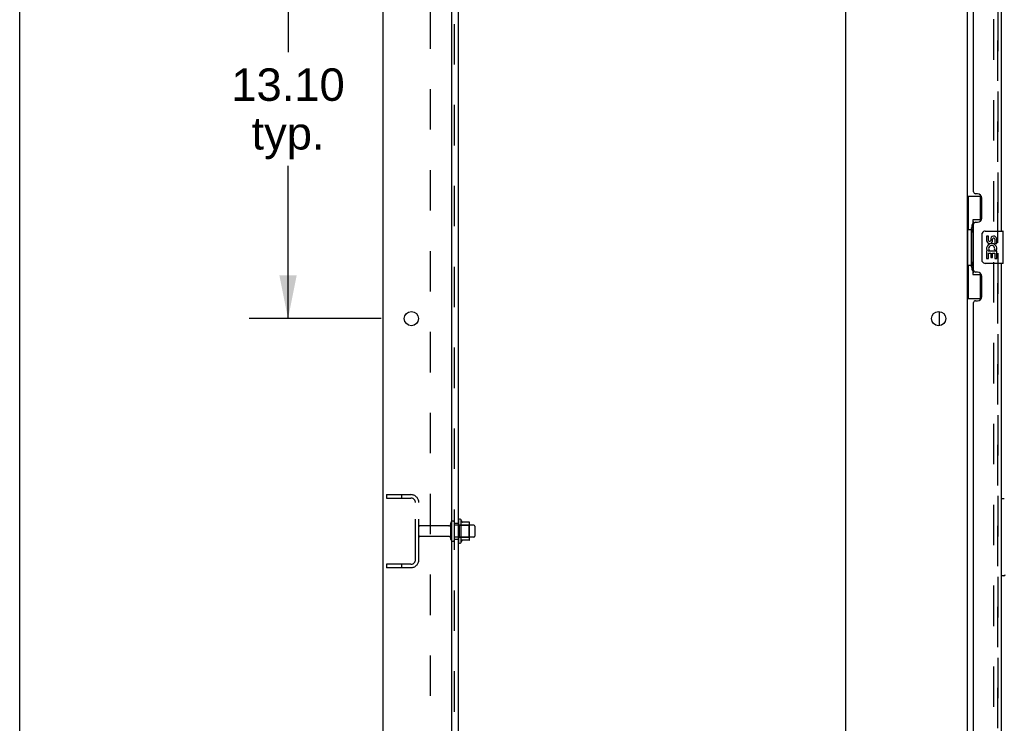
# Model space of a CAD drawing. Header units: inches. Extents: x 0 to 227, y 0 to 147.
# Tile 6 of 83: x 0 to 30, y 69 to 90. Entities that reach past the tile are written whole.
import ezdxf

# ---------------------------------------------------------------- set-up
doc = ezdxf.new("R2010")
doc.units = ezdxf.units.IN
doc.header["$LTSCALE"] = 12.466667
doc.header["$MEASUREMENT"] = 0
doc.linetypes.add('HIDDEN', pattern=[0.2, 0.1, -0.1])
doc.layers.get('0').update_dxf_attribs({"linetype": 'CONTINUOUS'})
for name, color, linetype in [('DEFAULT_2', 8, 'HIDDEN'), ('DIMENSIONS', 7, 'CONTINUOUS'), ('LEFTHAND_DOOR_ASSEMBLY', 7, 'CONTINUOUS'), ('RIGHTHAND_DOOR_ASSEMBLY', 7, 'CONTINUOUS'), ('SUBPANEL', 7, 'CONTINUOUS')]:
    doc.layers.add(name, color=color, linetype=linetype)
doc.styles.get("Standard").update_dxf_attribs({"font": 'arial.ttf'})
doc.dimstyles.new('DIMSTYLE_1', dxfattribs={"dimtxt": 1, "dimasz": 1.333333, "dimexe": 0.09, "dimexo": 0.07, "dimgap": 0.0375, "dimtad": 0, "dimtih": 1, "dimtoh": 1, "dimzin": 4, "dimdsep": 46, "dimtxsty": 'Standard', "dimblk": '_FILLED', "dimblk1": '_FILLED', "dimblk2": '_FILLED', "dimcen": 0.09, "dimadec": 3, "dimazin": 1, "dimtfac": 1, "dimtdec": 3, "dimtofl": 0, "dimtmove": 0, "dimatfit": 3, "dimldrblk": '_FILLED', "dimfxl": 0, "dimtolj": 1, "dimtzin": 4, "dimarcsym": 0})

# ---------------------------------------------------------------- blocks, each defined once
blk = doc.blocks.new('_FILLED')
at = {"color": 0, "linetype": 'ByBlock'}
blk.add_solid([(0, 0), (-1, 0.2), (-1, -0.2)], dxfattribs=at)
blk = doc.blocks.new('*D11')
at = {"layer": 'DIMENSIONS', "color": 2, "linetype": 'Continuous'}
for p, q in [((11.141, 94.203), (7.071, 94.203)), ((8.271, 94.203), (8.271, 89.315)), ((8.271, 81.103), (8.271, 85.815)), ((11.141, 81.103), (7.071, 81.103))]:
    blk.add_line(p, q, dxfattribs=at)
at = {"layer": 'DIMENSIONS', "color": 2, "linetype": 'Continuous', "xscale": 1.3333333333, "yscale": 1.3333333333, "zscale": 1.3333333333}
for p, rotation in [((8.271, 94.203), 90), ((8.271, 81.103), 270)]:
    blk.add_blockref('_FILLED', p, dxfattribs=dict(at, rotation=rotation))
at = {"layer": 'DIMENSIONS', "color": 2, "linetype": 'Continuous', "insert": (8.271, 88.815), "char_height": 1, "width": 3.49442, "attachment_point": 2, "line_spacing_factor": 0.9}
blk.add_mtext('13.10\\Ptyp.', dxfattribs=at)

msp = doc.modelspace()

# ---------------------------------------------------------------- linework, layer by layer
at = {"color": 7, "linetype": 'Continuous'}
for p, q in [((0, 0), (0, 146.667)), ((28.345, 80.886), (28.345, 81.321)), ((13.598, 74.909), (13.598, 74.197)), ((13.854, 74.831), (13.626, 74.831)), ((13.864, 74.298), (13.864, 74.809)), ((13.998, 74.741), (13.864, 74.741)), ((14.028, 74.711), (14.028, 74.396)), ((13.998, 74.366), (13.864, 74.366)), ((13.854, 74.276), (13.626, 74.276))]:
    msp.add_line(p, q, dxfattribs=at)
at = {"color": 3, "linetype": 'Continuous'}
for p, q in [((11.199, 40.657), (11.199, 108.449)), ((13.324, 42.678), (13.324, 105.053)), ((25.449, 105.053), (25.449, 42.678)), ((29.199, 105.105), (29.199, 44.001))]:
    msp.add_line(p, q, dxfattribs=at)
for centre in [(12.074, 81.103), (28.324, 81.103)]:
    msp.add_circle(centre, 0.219, dxfattribs=at)
at = {"color": 7, "linetype": 'Continuous'}
for centre, radius, start, end in [((13.567, 74.887), 0.0384, 34.4497, 180), ((12.998, 74.553), 0.698, 23.9679, 30.6631), ((13.645, 74.841), 0.01, 203.9679, 270), ((13.854, 74.821), 0.01, 5.1938, 90), ((13.723, 74.809), 0.141, 0, 5.2081), ((13.998, 74.711), 0.03, 360, 90), ((13.998, 74.396), 0.03, 270, 0), ((13.567, 74.219), 0.0384, 180, 325.5503), ((12.998, 74.553), 0.698, 329.3369, 336.0321), ((13.645, 74.266), 0.01, 90, 156.0321), ((13.854, 74.286), 0.01, 270, 354.8062), ((13.723, 74.298), 0.141, 354.7919, 360)]:
    msp.add_arc(centre, radius, start, end, dxfattribs=at)
at = {"layer": 'DEFAULT_2', "color": 8, "linetype": 'HIDDEN'}
for p, q in [((30.012, 105.288), (30.012, 43.819)), ((11.303, 75.678), (11.303, 75.574)), ((11.303, 75.678), (12.057, 75.678)), ((11.303, 75.574), (12.057, 75.574)), ((11.773, 75.678), (11.773, 75.574)), ((12.199, 73.675), (12.199, 75.432)), ((12.303, 73.675), (12.303, 75.432)), ((13.231, 74.718), (12.333, 74.718)), ((13.293, 74.296), (13.293, 74.811)), ((13.403, 74.296), (13.403, 74.811)), ((13.864, 74.741), (13.403, 74.741)), ((13.528, 74.887), (13.528, 74.219)), ((13.548, 74.737), (13.528, 74.757)), ((13.548, 74.737), (13.548, 74.37)), ((13.548, 74.737), (13.844, 74.737)), ((13.844, 74.737), (13.864, 74.757)), ((13.844, 74.737), (13.844, 74.37)), ((13.231, 74.388), (12.333, 74.388)), ((13.864, 74.366), (13.403, 74.366)), ((13.548, 74.37), (13.528, 74.35)), ((13.548, 74.37), (13.844, 74.37)), ((13.844, 74.37), (13.864, 74.35)), ((11.303, 73.532), (11.303, 73.428)), ((12.057, 73.532), (11.303, 73.532)), ((11.773, 73.532), (11.773, 73.428)), ((12.057, 73.428), (11.303, 73.428))]:
    msp.add_line(p, q, dxfattribs=at)
for centre, radius, start, end in [((12.057, 75.432), 0.246, 0, 90), ((12.057, 75.432), 0.142, 0, 90), ((12.333, 74.688), 0.03, 90, 180), ((13.231, 74.781), 0.0625, 270, 360), ((13.348, 74.811), 0.055, 360, 180), ((12.333, 74.418), 0.03, 180, 270), ((13.231, 74.326), 0.0625, 0, 90), ((13.348, 74.296), 0.055, 180, 0), ((12.057, 73.675), 0.246, 270, 360), ((12.057, 73.675), 0.142, 270, 360)]:
    msp.add_arc(centre, radius, start, end, dxfattribs=at)
at = {"layer": 'LEFTHAND_DOOR_ASSEMBLY', "color": 8, "linetype": 'HIDDEN'}
msp.add_line((30.153, 43.55), (30.153, 105.557), dxfattribs=at)
at = {"layer": 'LEFTHAND_DOOR_ASSEMBLY', "color": 3, "linetype": 'Continuous'}
for p, q in [((30.257, 83.803), (30.257, 100.303)), ((29.403, 85.011), (29.403, 99.096)), ((29.523, 84.951), (29.463, 84.951)), ((29.653, 84.201), (29.653, 84.821)), ((29.463, 84.071), (29.523, 84.071)), ((29.403, 82.596), (29.403, 84.011)), ((30.257, 66.303), (30.257, 82.803)), ((29.523, 82.536), (29.463, 82.536)), ((29.653, 81.786), (29.653, 82.406)), ((29.463, 81.656), (29.523, 81.656)), ((29.403, 67.511), (29.403, 81.596))]:
    msp.add_line(p, q, dxfattribs=at)
at = {"layer": 'LEFTHAND_DOOR_ASSEMBLY', "color": 7, "linetype": 'Continuous'}
for p, q in [((29.199, 84.878), (29.64, 84.878)), ((29.238, 84.878), (29.238, 83.853)), ((29.603, 84.878), (29.603, 84.098)), ((29.376, 84.143), (29.376, 82.463)), ((29.603, 84.143), (29.376, 84.143)), ((29.217, 83.853), (29.217, 82.753)), ((29.217, 83.853), (29.339, 83.853)), ((29.339, 83.883), (29.339, 83.904)), ((29.339, 82.753), (29.339, 83.853)), ((29.762, 83.803), (30.302, 83.803)), ((30.317, 82.818), (30.317, 83.788)), ((29.662, 82.903), (29.662, 83.703)), ((29.8, 83.649), (29.8, 83.513)), ((29.863, 83.649), (29.8, 83.649)), ((29.863, 83.513), (29.863, 83.649)), ((29.928, 83.575), (29.928, 83.506)), ((29.988, 83.513), (29.988, 83.555)), ((30.051, 83.555), (30.051, 83.418)), ((30.114, 83.418), (30.114, 83.555)), ((29.8, 83.188), (29.8, 82.957)), ((29.818, 83.188), (29.8, 83.188)), ((29.852, 83.188), (29.88, 83.207)), ((29.852, 83.188), (30.114, 83.188)), ((30.044, 83.224), (30.101, 83.199)), ((30.051, 83.418), (30.114, 83.418)), ((30.114, 82.957), (30.114, 83.188)), ((29.8, 82.957), (29.863, 82.957)), ((29.863, 82.957), (29.863, 83.125)), ((29.863, 83.125), (29.928, 83.125)), ((29.928, 83.125), (29.928, 82.989)), ((29.928, 82.989), (29.988, 82.989)), ((29.988, 82.989), (29.988, 83.125)), ((29.988, 83.125), (30.051, 83.125)), ((30.051, 83.125), (30.051, 82.957)), ((30.051, 82.957), (30.114, 82.957)), ((29.217, 82.753), (29.339, 82.753)), ((29.238, 82.753), (29.238, 81.728)), ((29.339, 82.702), (29.339, 82.723)), ((30.302, 82.803), (29.762, 82.803)), ((29.376, 82.463), (29.603, 82.463)), ((29.603, 82.508), (29.603, 81.728)), ((29.199, 81.728), (29.64, 81.728)), ((30.257, 75.557), (30.32, 75.557)), ((30.336, 73.175), (30.257, 73.175))]:
    msp.add_line(p, q, dxfattribs=at)
for points in [[(29.376, 84.119), (29.376, 84.116), (29.377, 84.112), (29.378, 84.108), (29.379, 84.104), (29.381, 84.099), (29.383, 84.094), (29.385, 84.089), (29.388, 84.083), (29.392, 84.076), (29.395, 84.069), (29.4, 84.062), (29.405, 84.054), (29.41, 84.046), (29.412, 84.042)], [(29.662, 83.703), (29.662, 83.709), (29.663, 83.716), (29.664, 83.722), (29.665, 83.728), (29.667, 83.734), (29.669, 83.739)], [(29.669, 82.867), (29.667, 82.873), (29.665, 82.879), (29.664, 82.885), (29.663, 82.891), (29.662, 82.897), (29.662, 82.903)], [(29.412, 82.564), (29.41, 82.561), (29.405, 82.552), (29.4, 82.544), (29.395, 82.537), (29.392, 82.53), (29.388, 82.524), (29.385, 82.518), (29.383, 82.512), (29.381, 82.507), (29.379, 82.502), (29.378, 82.498), (29.377, 82.494), (29.376, 82.49), (29.376, 82.487)]]:
    msp.add_lwpolyline(points, dxfattribs=at)
at = {"layer": 'LEFTHAND_DOOR_ASSEMBLY', "color": 3, "linetype": 'Continuous'}
for centre, radius, start, end in [((29.463, 85.011), 0.06, 180, 270), ((29.523, 84.821), 0.13, 0, 90), ((29.463, 84.011), 0.06, 90, 180), ((29.523, 84.201), 0.13, 270, 360), ((29.463, 82.596), 0.06, 180, 270), ((29.523, 82.406), 0.13, 0, 90), ((29.463, 81.596), 0.06, 90, 180), ((29.523, 81.786), 0.13, 270, 360)]:
    msp.add_arc(centre, radius, start, end, dxfattribs=at)
at = {"layer": 'LEFTHAND_DOOR_ASSEMBLY', "color": 7, "linetype": 'Continuous'}
for centre, radius, start, end in [((29.762, 83.703), 0.1, 90, 158.7946), ((30.302, 83.788), 0.015, 0, 90), ((29.894, 83.513), 0.0943, 180, 360), ((29.894, 83.513), 0.0314, 180, 261.2295), ((29.893, 83.518), 0.0362, 263.4285, 341.7628), ((30.02, 83.555), 0.0943, 68.6999, 167.4338), ((30.02, 83.555), 0.0314, 0, 180.0485), ((30.02, 83.555), 0.0943, 0, 68.6704), ((29.954, 83.261), 0.154, 161.4199, 206.1963), ((29.957, 83.261), 0.157, 336.5966, 161.8791), ((29.957, 83.261), 0.157, 205.737, 207.8532), ((29.957, 83.261), 0.0943, 336.5966, 215.1122), ((29.762, 82.903), 0.1, 201.205, 270), ((30.302, 82.818), 0.015, 270, 360), ((30.32, 75.518), 0.0394, 45, 90), ((30.336, 73.215), 0.0394, 270, 360)]:
    msp.add_arc(centre, radius, start, end, dxfattribs=at)
for centre, start_param, end_param in [((29.443, 83.894), 0.699287, 1.51401), ((29.443, 83.894), -4.655602, -3.84088), ((29.443, 82.713), 0.699287, 1.51401), ((29.443, 82.713), -4.655602, -3.84088)]:
    msp.add_ellipse(centre, major_axis=(0, 0.18), ratio=0.579493, start_param=start_param, end_param=end_param, dxfattribs=at)
at = {"layer": 'RIGHTHAND_DOOR_ASSEMBLY', "color": 8, "linetype": 'HIDDEN'}
msp.add_line((30.153, 105.557), (30.153, 43.55), dxfattribs=at)
at = {"layer": 'SUBPANEL', "color": 3, "linetype": 'Continuous'}
msp.add_line((13.528, 44.709), (13.528, 104.397), dxfattribs=at)
at = {"layer": 'SUBPANEL', "color": 8, "linetype": 'HIDDEN'}
for p, q in [((13.403, 46.549), (13.403, 102.557)), ((12.653, 98.147), (12.653, 50.959)), ((13.403, 74.803), (13.528, 74.803)), ((13.403, 74.303), (13.528, 74.303))]:
    msp.add_line(p, q, dxfattribs=at)

# ---------------------------------------------------------------- dimensions: what is measured, and where the dimension line sits
at = {"layer": 'DIMENSIONS', "color": 2, "linetype": 'Continuous'}
dim = msp.add_linear_dim(base=(8.271, 81.103), p1=(11.211, 94.203), p2=(11.211, 81.103), angle=270, text='<>\\Ptyp.', dimstyle='DIMSTYLE_1', dxfattribs=at)
dim.commit()
dim.dimension.update_dxf_attribs({"geometry": '*D11', "text_midpoint": (8.271, 87.565), "dimtype": 160})

doc.saveas('drawing.dxf')
